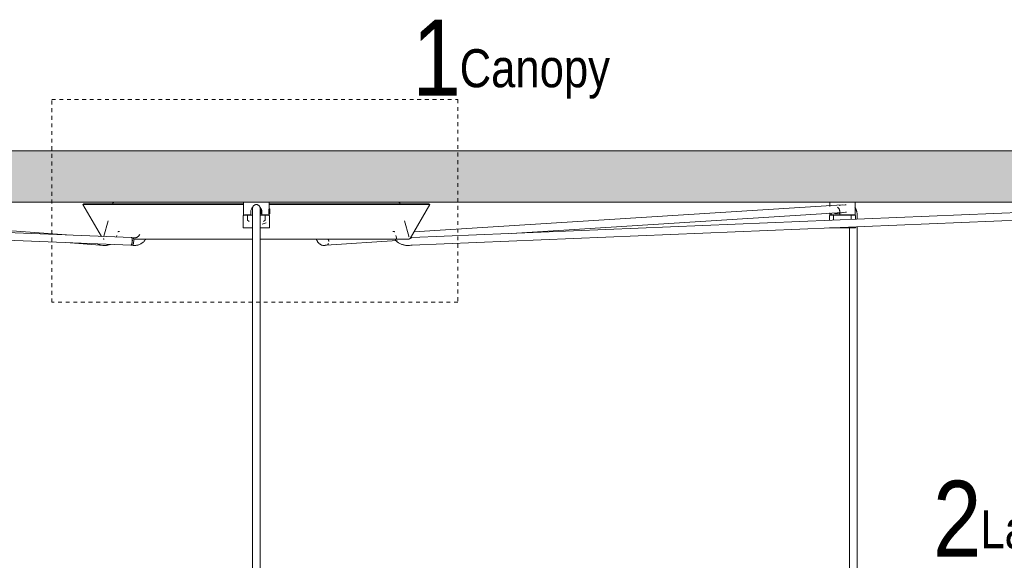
# Model space of a CAD drawing. Header units: millimetres. Extents: x 5395 to 10097, y 458 to 7363.
# Tile 7 of 10: x 6408 to 7183, y 1718 to 2144. Entities that reach past the tile are written whole.
import ezdxf

# ---------------------------------------------------------------- set-up
doc = ezdxf.new("R2010")
doc.units = ezdxf.units.MM
doc.linetypes.add('Dash', pattern=[6, 3, -3])
doc.layers.add('A-ANNO-DIMS', color=7, linetype='Dash', lineweight=9, true_color=0xd2d2d2)
for name, color, linetype, lineweight in [('A-CLNG', 7, 'Continuous', 9), ('E-LITE-EQPM', 7, 'Continuous', 20), ('G-ANNO-TEXT', 7, 'Continuous', 9)]:
    doc.layers.add(name, color=color, linetype=linetype, lineweight=lineweight)
doc.styles.add('Arial Narrow_1', font='ARIALN.TTF', dxfattribs={"height": 60})
doc.styles.add('Arial Narrow_2', font='ARIALN.TTF', dxfattribs={"height": 30})

# ---------------------------------------------------------------- blocks, each defined once
blk = doc.blocks.new('64314-5L   _Suspended_tensor - 64314-47-5L MAMBO Black_rattan pendant lamp ø210-5L-721066-Alzado_PDF')
at = {"layer": 'E-LITE-EQPM', "lineweight": 9}
for p, q in [((6495.75, 1972.23), (5852.86, 1997.7)), ((6444.49, 1974.26), (6131.37, 1997.95)), ((6458.28, 1998.89), (6457.42, 1998.39)), ((6457.42, 1998.39), (6471.99, 1973.17)), ((6457.42, 1998.39), (6584.2, 1998.39)), ((6458.28, 1998.89), (6584.16, 1998.89)), ((6481.1, 1999.42), (6480.96, 1998.89)), ((6482, 2000), (6481.86, 2000)), ((6584.11, 2000), (6584.11, 1990)), ((6584.11, 2000), (6594.11, 2000)), ((6591.11, 1995.21), (6591.11, 1995.21)), ((6591.11, 1994.95), (6591.11, 1986.75)), ((6594.11, 2000), (6604.11, 2000)), ((6597.85, 1994.8), (6597.05, 1994)), ((6597.11, 1995.21), (6597.11, 1995.21)), ((6597.11, 1986.75), (6597.11, 1994.95)), ((6597.85, 1990.8), (6597.85, 1994.8)), ((6604.85, 1994.8), (6603.83, 1994.8)), ((6604.11, 1994.8), (6604.11, 2000)), ((6604.12, 1998.39), (6730.8, 1998.39)), ((6604.13, 1998.89), (6729.94, 1998.89)), ((6604.85, 1994.8), (6604.85, 1990.8)), ((6706.22, 2000), (6706.36, 2000)), ((6707.26, 1998.89), (6707.12, 1999.42)), ((6715.3, 1971.57), (6730.8, 1998.39)), ((7333.84, 1997.63), (6716.5, 1972.23)), ((7055.7, 1997.95), (6718.23, 1976.63)), ((6730.8, 1998.39), (6729.94, 1998.89)), ((7045.88, 2000), (7045.88, 1996.77)), ((7065.89, 1990), (7065.89, 2000)), ((5853.01, 1991.69), (6495.51, 1966.24)), ((6583.82, 1989.27), (6583.82, 1979.77)), ((6589.75, 1990), (6584.79, 1990)), ((6587.18, 1990), (6587.18, 1986)), ((6587.18, 1986), (6588.36, 1985)), ((6591.06, 1989.77), (6589.05, 1989.77)), ((6589.65, 1989.77), (6591.06, 1989.77)), ((6589.75, 1990), (6589.75, 1992.66)), ((6589.75, 1989.74), (6589.75, 1990)), ((6591.11, 1989.48), (6591.11, 1983.84)), ((6597.07, 1991.58), (6597.85, 1990.8)), ((6597.11, 1983.84), (6597.11, 1989.48)), ((6597.56, 1989.77), (6598.56, 1989.77)), ((6599.17, 1989.77), (6597.56, 1989.77)), ((6597.85, 1990.8), (6598.47, 1990.8)), ((6598.47, 1992.66), (6598.47, 1990)), ((6598.47, 1990), (6598.47, 1989.74)), ((6603.45, 1990), (6598.47, 1990)), ((6599.86, 1985), (6601.04, 1986)), ((6601.04, 1986), (6601.04, 1990)), ((6603.61, 1990.8), (6604.85, 1990.8)), ((6604.85, 1993.28), (6603.93, 1993.28)), ((6604.11, 1990), (6604.11, 1990.8)), ((6604.4, 1979.77), (6604.4, 1989.27)), ((6604.85, 1991.52), (6604.85, 1991.82)), ((6716.74, 1966.24), (7334.25, 1991.64)), ((6794.86, 1975.46), (7056.07, 1991.96)), ((7045.59, 1989.27), (7045.59, 1985.77)), ((7045.88, 1991.76), (7045.88, 1990)), ((7046.92, 1990), (7046.29, 1990)), ((7046.92, 1990), (7046.92, 1991.38)), ((7049.13, 1990), (7046.92, 1990)), ((7049.66, 1989.77), (7048.93, 1989.77)), ((7048.95, 1990), (7048.95, 1986)), ((7049.13, 1989.74), (7049.13, 1990)), ((7049.6, 1990.8), (7052.94, 1990.8)), ((7054.52, 1989.77), (7051.65, 1989.77)), ((7053.79, 1992.66), (7053.79, 1990)), ((7065.74, 1990), (7053.79, 1990)), ((7055.76, 1990), (7055.76, 1989.77)), ((7056.01, 1990), (7056.01, 1989.77)), ((7062.64, 1989.73), (7062.64, 1990)), ((7062.82, 1986.48), (7062.82, 1990)), ((7063.66, 1989.77), (7063.44, 1989.77)), ((7066.18, 1986.75), (7066.18, 1989.27)), ((7067.59, 1986.75), (7067.59, 1989.48)), ((6477.36, 1985.46), (6474.08, 1973.22)), ((6583.82, 1979.77), (6591.02, 1979.77)), ((6591.11, 1983.84), (6591.11, 1580)), ((6597.11, 1580), (6597.11, 1983.84)), ((6597.2, 1979.77), (6604.4, 1979.77)), ((6598.65, 1982.73), (6601.89, 1983.84)), ((6714.14, 1973.22), (6710.86, 1985.46)), ((7045.63, 1979.77), (7049.56, 1979.77)), ((7049.56, 1979.77), (7066.18, 1979.77)), ((7061.59, 1979.77), (7061.59, 1679.97)), ((7066.18, 1979.77), (7066.18, 1980.61)), ((7067.59, 1680), (7067.59, 1980.67)), ((6473.87, 1971.07), (6474.16, 1971.07)), ((6484.21, 1973.74), (6483.93, 1972.7)), ((6485.94, 1977.09), (6486.2, 1977.09)), ((6497.05, 1972.11), (6495.92, 1972.22)), ((6497.84, 1971.99), (6496.03, 1972.21)), ((6702.16, 1977.09), (6702.34, 1977.09)), ((6704.72, 1971.07), (6704.01, 1973.74)), ((6716.32, 1972.22), (6715.61, 1972.15)), ((6716.34, 1972.22), (6715.61, 1972.15)), ((6444.14, 1968.27), (6470.96, 1966.24)), ((6470.62, 1966.29), (6471.19, 1966.18)), ((6470.8, 1966.25), (6473.07, 1966.03)), ((6495.31, 1966.26), (6497.13, 1966.04)), ((6495.34, 1966.25), (6496.47, 1966.14)), ((6648.41, 1966.08), (6649.42, 1966.3)), ((6648.56, 1966.16), (6649.28, 1966.27)), ((6649.01, 1966.24), (6704.95, 1969.77)), ((6714.66, 1966.03), (6716.92, 1966.25)), ((6715.86, 1966.14), (6716.93, 1966.25))]:
    blk.add_line(p, q, dxfattribs=at)
at = {"layer": 'E-LITE-EQPM', "lineweight": 9, "flags": 128}
for points in [[(6481.1, 1999.42), (6481.11, 1999.45), (6481.12, 1999.48), (6481.13, 1999.51), (6481.14, 1999.54), (6481.15, 1999.57), (6481.17, 1999.6), (6481.18, 1999.62), (6481.2, 1999.65), (6481.22, 1999.67), (6481.24, 1999.7), (6481.26, 1999.72), (6481.28, 1999.75), (6481.3, 1999.77), (6481.32, 1999.79), (6481.35, 1999.81), (6481.37, 1999.83), (6481.39, 1999.85), (6481.42, 1999.87), (6481.45, 1999.89), (6481.47, 1999.9), (6481.5, 1999.92), (6481.53, 1999.93), (6481.56, 1999.94), (6481.59, 1999.95), (6481.62, 1999.96), (6481.65, 1999.97), (6481.68, 1999.98), (6481.71, 1999.99), (6481.74, 1999.99), (6481.77, 2000), (6481.8, 2000), (6481.83, 2000), (6481.85, 2000)], [(6538.29, 1999.99), (6538.32, 2000), (6538.34, 2000), (6538.36, 2000)], [(6591.11, 1995.21), (6591.11, 1995.33), (6591.12, 1995.45), (6591.13, 1995.57), (6591.15, 1995.69), (6591.17, 1995.81), (6591.2, 1995.93), (6591.23, 1996.04), (6591.26, 1996.16), (6591.3, 1996.27), (6591.35, 1996.38), (6591.39, 1996.49), (6591.45, 1996.6), (6591.51, 1996.7), (6591.57, 1996.81), (6591.63, 1996.91), (6591.7, 1997.01), (6591.78, 1997.1), (6591.85, 1997.19), (6591.93, 1997.28), (6592.02, 1997.37), (6592.11, 1997.45), (6592.2, 1997.53), (6592.29, 1997.6), (6592.39, 1997.67), (6592.49, 1997.74), (6592.59, 1997.8), (6592.7, 1997.86), (6592.8, 1997.91), (6592.91, 1997.96), (6593.02, 1998.01), (6593.13, 1998.05), (6593.25, 1998.09), (6593.36, 1998.12), (6593.48, 1998.15), (6593.6, 1998.17), (6593.72, 1998.19), (6593.84, 1998.2), (6593.96, 1998.21), (6594.08, 1998.21), (6594.11, 1998.21)], [(6591.11, 1995.21), (6591.11, 1995.13), (6591.11, 1995.04), (6591.11, 1994.94), (6591.11, 1994.83), (6591.11, 1994.72), (6591.11, 1994.59), (6591.11, 1994.46), (6591.11, 1994.32), (6591.11, 1994.17), (6591.11, 1994.01), (6591.11, 1993.85), (6591.11, 1993.68), (6591.11, 1993.5), (6591.11, 1993.32), (6591.11, 1993.13), (6591.11, 1992.93), (6591.11, 1992.73), (6591.11, 1992.53), (6591.11, 1992.31), (6591.11, 1992.1), (6591.11, 1991.88), (6591.11, 1991.66), (6591.11, 1991.43), (6591.11, 1991.2), (6591.11, 1990.96), (6591.11, 1990.73), (6591.11, 1990.49), (6591.11, 1990.25), (6591.11, 1990.01), (6591.11, 1989.77), (6591.11, 1989.53), (6591.11, 1989.48)], [(6591.11, 1994.62), (6591.11, 1995.02), (6591.11, 1995.2), (6591.11, 1995.21)], [(6594.11, 1998.21), (6594.23, 1998.21), (6594.35, 1998.2), (6594.47, 1998.19), (6594.59, 1998.18), (6594.71, 1998.15), (6594.82, 1998.13), (6594.94, 1998.1), (6595.05, 1998.06), (6595.17, 1998.02), (6595.28, 1997.98), (6595.39, 1997.93), (6595.49, 1997.88), (6595.6, 1997.82), (6595.7, 1997.76), (6595.8, 1997.69), (6595.9, 1997.62), (6596, 1997.55), (6596.09, 1997.47), (6596.18, 1997.39), (6596.26, 1997.3), (6596.34, 1997.22), (6596.42, 1997.13), (6596.5, 1997.03), (6596.57, 1996.93), (6596.63, 1996.84), (6596.7, 1996.73), (6596.75, 1996.63), (6596.81, 1996.52), (6596.86, 1996.41), (6596.91, 1996.3), (6596.95, 1996.19), (6596.98, 1996.07), (6597.02, 1995.96), (6597.04, 1995.84), (6597.07, 1995.72), (6597.08, 1995.61), (6597.1, 1995.49), (6597.11, 1995.37), (6597.11, 1995.25), (6597.11, 1995.21)], [(6597.11, 1995.21), (6597.11, 1995.11), (6597.11, 1994.78), (6597.11, 1994.62)], [(6597.11, 1989.48), (6597.11, 1989.73), (6597.11, 1989.97), (6597.11, 1990.21), (6597.11, 1990.45), (6597.11, 1990.68), (6597.11, 1990.92), (6597.11, 1991.15), (6597.11, 1991.38), (6597.11, 1991.61), (6597.11, 1991.84), (6597.11, 1992.06), (6597.11, 1992.27), (6597.11, 1992.49), (6597.11, 1992.69), (6597.11, 1992.89), (6597.11, 1993.09), (6597.11, 1993.28), (6597.11, 1993.47), (6597.11, 1993.65), (6597.11, 1993.82), (6597.11, 1993.98), (6597.11, 1994.14), (6597.11, 1994.29), (6597.11, 1994.43), (6597.11, 1994.57), (6597.11, 1994.69), (6597.11, 1994.81), (6597.11, 1994.92), (6597.11, 1995.02), (6597.11, 1995.11), (6597.11, 1995.2), (6597.11, 1995.21)], [(6649.86, 2000), (6649.88, 2000), (6649.9, 2000), (6649.93, 1999.99)], [(6706.36, 2000), (6706.4, 2000), (6706.43, 2000), (6706.46, 1999.99), (6706.49, 1999.99), (6706.52, 1999.98), (6706.55, 1999.98), (6706.58, 1999.97), (6706.61, 1999.96), (6706.64, 1999.95), (6706.67, 1999.94), (6706.7, 1999.93), (6706.73, 1999.91), (6706.75, 1999.9), (6706.78, 1999.88), (6706.81, 1999.86), (6706.83, 1999.85), (6706.86, 1999.83), (6706.88, 1999.81), (6706.9, 1999.79), (6706.92, 1999.76), (6706.95, 1999.74), (6706.97, 1999.72), (6706.99, 1999.69), (6707, 1999.67), (6707.02, 1999.64), (6707.04, 1999.61), (6707.05, 1999.59), (6707.07, 1999.56), (6707.08, 1999.53), (6707.09, 1999.5), (6707.1, 1999.47), (6707.11, 1999.44), (6707.12, 1999.42)], [(7058.74, 1998.12), (7057.97, 1998.1), (7054.43, 1997.75), (7053.22, 1997.58)], [(7065.72, 1995.82), (7065.9, 1995.57), (7066.07, 1995.31), (7066.22, 1995.05), (7066.37, 1994.78), (7066.5, 1994.5), (7066.63, 1994.22), (7066.75, 1993.94), (7066.87, 1993.65), (7066.97, 1993.36), (7067.06, 1993.06), (7067.15, 1992.77), (7067.23, 1992.46), (7067.3, 1992.16), (7067.36, 1991.85), (7067.42, 1991.55), (7067.47, 1991.24), (7067.51, 1990.92), (7067.54, 1990.61), (7067.56, 1990.3), (7067.58, 1989.98), (7067.59, 1989.67), (7067.59, 1989.48)], [(6583.82, 1989.27), (6583.82, 1989.29), (6583.82, 1989.31), (6583.82, 1989.33), (6583.82, 1989.35), (6583.83, 1989.37), (6583.83, 1989.39), (6583.84, 1989.41), (6583.84, 1989.43), (6583.85, 1989.45), (6583.86, 1989.47), (6583.86, 1989.48), (6583.87, 1989.5), (6583.88, 1989.52), (6583.89, 1989.54), (6583.9, 1989.55), (6583.92, 1989.57), (6583.93, 1989.59), (6583.94, 1989.6), (6583.96, 1989.62), (6583.97, 1989.63), (6583.98, 1989.65), (6584, 1989.66), (6584.02, 1989.67), (6584.03, 1989.68), (6584.05, 1989.69), (6584.07, 1989.7), (6584.08, 1989.71), (6584.1, 1989.72), (6584.12, 1989.73), (6584.14, 1989.74), (6584.16, 1989.75), (6584.18, 1989.75), (6584.2, 1989.76), (6584.22, 1989.76), (6584.24, 1989.77), (6584.26, 1989.77), (6584.28, 1989.77), (6584.3, 1989.77), (6584.32, 1989.77), (6584.32, 1989.77)], [(6591.03, 1989.77), (6590.66, 1989.77), (6590.3, 1989.77), (6589.94, 1989.77), (6589.59, 1989.77), (6589.25, 1989.77), (6588.91, 1989.77), (6588.58, 1989.77), (6588.26, 1989.77), (6587.95, 1989.77), (6587.65, 1989.77), (6587.37, 1989.77), (6587.09, 1989.77), (6586.82, 1989.77), (6586.57, 1989.77), (6586.32, 1989.77), (6586.09, 1989.77), (6585.87, 1989.77), (6585.67, 1989.77), (6585.48, 1989.77), (6585.3, 1989.77), (6585.14, 1989.77), (6584.99, 1989.77), (6584.85, 1989.77), (6584.73, 1989.77), (6584.63, 1989.77), (6584.54, 1989.77), (6584.46, 1989.77), (6584.4, 1989.77), (6584.36, 1989.77), (6584.33, 1989.77), (6584.32, 1989.77), (6584.32, 1989.77)], [(6584.32, 1989.77), (6584.33, 1989.77), (6584.35, 1989.77), (6584.39, 1989.77), (6584.45, 1989.77), (6584.52, 1989.77), (6584.6, 1989.77), (6584.7, 1989.77), (6584.82, 1989.77), (6584.95, 1989.77), (6585.09, 1989.77), (6585.25, 1989.77), (6585.43, 1989.77), (6585.61, 1989.77), (6585.82, 1989.77), (6586.03, 1989.77), (6586.26, 1989.77), (6586.5, 1989.77), (6586.75, 1989.77), (6587.01, 1989.77), (6587.29, 1989.77), (6587.47, 1989.77)], [(6589.84, 1989.77), (6590.2, 1989.77), (6590.56, 1989.77), (6590.93, 1989.77), (6591.11, 1989.77)], [(6603.9, 1989.77), (6603.89, 1989.77), (6603.87, 1989.77), (6603.83, 1989.77), (6603.77, 1989.77), (6603.7, 1989.77), (6603.62, 1989.77), (6603.52, 1989.77), (6603.4, 1989.77), (6603.27, 1989.77), (6603.12, 1989.77), (6602.96, 1989.77), (6602.79, 1989.77), (6602.6, 1989.77), (6602.4, 1989.77), (6602.19, 1989.77), (6601.96, 1989.77), (6601.72, 1989.77), (6601.47, 1989.77), (6601.2, 1989.77), (6600.93, 1989.77), (6600.64, 1989.77), (6600.35, 1989.77), (6600.04, 1989.77), (6599.72, 1989.77), (6599.4, 1989.77), (6599.06, 1989.77), (6598.72, 1989.77), (6598.37, 1989.77), (6598.02, 1989.77), (6597.66, 1989.77), (6597.29, 1989.77), (6597.1, 1989.77)], [(6597.19, 1989.77), (6597.56, 1989.77), (6597.92, 1989.77), (6598.28, 1989.77), (6598.47, 1989.77)], [(6600.85, 1989.77), (6601.13, 1989.77), (6601.4, 1989.77), (6601.65, 1989.77), (6601.9, 1989.77), (6602.13, 1989.77), (6602.35, 1989.77), (6602.55, 1989.77), (6602.74, 1989.77), (6602.92, 1989.77), (6603.08, 1989.77), (6603.23, 1989.77), (6603.37, 1989.77), (6603.49, 1989.77), (6603.59, 1989.77), (6603.68, 1989.77), (6603.75, 1989.77), (6603.81, 1989.77), (6603.86, 1989.77), (6603.88, 1989.77), (6603.9, 1989.77), (6603.9, 1989.77)], [(6603.9, 1989.77), (6603.92, 1989.77), (6603.94, 1989.77), (6603.96, 1989.77), (6603.98, 1989.77), (6604, 1989.76), (6604.02, 1989.76), (6604.04, 1989.75), (6604.06, 1989.75), (6604.08, 1989.74), (6604.09, 1989.73), (6604.11, 1989.73), (6604.13, 1989.72), (6604.15, 1989.71), (6604.17, 1989.7), (6604.18, 1989.69), (6604.2, 1989.67), (6604.21, 1989.66), (6604.23, 1989.65), (6604.24, 1989.64), (6604.26, 1989.62), (6604.27, 1989.61), (6604.29, 1989.59), (6604.3, 1989.58), (6604.31, 1989.56), (6604.32, 1989.54), (6604.33, 1989.52), (6604.34, 1989.51), (6604.35, 1989.49), (6604.36, 1989.47), (6604.37, 1989.45), (6604.37, 1989.43), (6604.38, 1989.41), (6604.39, 1989.39), (6604.39, 1989.38), (6604.39, 1989.36), (6604.4, 1989.34), (6604.4, 1989.32), (6604.4, 1989.3), (6604.4, 1989.27), (6604.4, 1989.27)], [(7045.59, 1989.27), (7045.59, 1989.29), (7045.59, 1989.31), (7045.6, 1989.33), (7045.6, 1989.35), (7045.6, 1989.37), (7045.61, 1989.39), (7045.61, 1989.41), (7045.62, 1989.43), (7045.62, 1989.45), (7045.63, 1989.47), (7045.64, 1989.48), (7045.65, 1989.5), (7045.66, 1989.52), (7045.67, 1989.54), (7045.68, 1989.55), (7045.69, 1989.57), (7045.7, 1989.59), (7045.72, 1989.6), (7045.73, 1989.62), (7045.75, 1989.63), (7045.76, 1989.65), (7045.78, 1989.66), (7045.79, 1989.67), (7045.81, 1989.68), (7045.82, 1989.69), (7045.84, 1989.7), (7045.86, 1989.71), (7045.88, 1989.72), (7045.9, 1989.73), (7045.91, 1989.74), (7045.93, 1989.75), (7045.95, 1989.75), (7045.97, 1989.76), (7045.99, 1989.76), (7046.01, 1989.77), (7046.03, 1989.77), (7046.05, 1989.77), (7046.07, 1989.77), (7046.09, 1989.77), (7046.1, 1989.77)], [(7049.87, 1989.77), (7049.57, 1989.77), (7049.27, 1989.77), (7048.99, 1989.77), (7048.72, 1989.77), (7048.46, 1989.77), (7048.21, 1989.77), (7047.97, 1989.77), (7047.75, 1989.77), (7047.54, 1989.77), (7047.34, 1989.77), (7047.16, 1989.77), (7046.99, 1989.77), (7046.83, 1989.77), (7046.69, 1989.77), (7046.56, 1989.77), (7046.45, 1989.77), (7046.35, 1989.77), (7046.27, 1989.77), (7046.21, 1989.77), (7046.16, 1989.77), (7046.12, 1989.77), (7046.1, 1989.77), (7046.1, 1989.77)], [(7046.1, 1989.77), (7046.1, 1989.77), (7046.13, 1989.77), (7046.17, 1989.77), (7046.22, 1989.77), (7046.29, 1989.77), (7046.38, 1989.77), (7046.48, 1989.77), (7046.59, 1989.77), (7046.72, 1989.77), (7046.87, 1989.77), (7047.03, 1989.77), (7047.2, 1989.77), (7047.39, 1989.77), (7047.59, 1989.77), (7047.81, 1989.77), (7048.03, 1989.77), (7048.27, 1989.77), (7048.53, 1989.77), (7048.79, 1989.77), (7049.07, 1989.77)], [(7065.67, 1989.77), (7065.67, 1989.77), (7065.64, 1989.77), (7065.6, 1989.77), (7065.55, 1989.77), (7065.48, 1989.77), (7065.39, 1989.77), (7065.29, 1989.77), (7065.18, 1989.77), (7065.05, 1989.77), (7064.9, 1989.77), (7064.74, 1989.77), (7064.57, 1989.77), (7064.38, 1989.77), (7064.18, 1989.77), (7063.96, 1989.77), (7063.74, 1989.77), (7063.5, 1989.77), (7063.24, 1989.77), (7062.98, 1989.77), (7062.7, 1989.77), (7062.42, 1989.77), (7062.12, 1989.77), (7061.81, 1989.77), (7061.5, 1989.77), (7061.17, 1989.77), (7060.84, 1989.77), (7060.5, 1989.77), (7060.15, 1989.77), (7059.79, 1989.77), (7059.43, 1989.77), (7059.06, 1989.77), (7058.69, 1989.77), (7058.31, 1989.77), (7057.93, 1989.77), (7057.55, 1989.77), (7057.16, 1989.77), (7056.77, 1989.77), (7056.38, 1989.77), (7055.99, 1989.77), (7055.6, 1989.77), (7055.21, 1989.77), (7054.82, 1989.77), (7054.43, 1989.77), (7054.04, 1989.77), (7053.66, 1989.77), (7053.28, 1989.77), (7052.91, 1989.77), (7052.54, 1989.77), (7052.17, 1989.77), (7051.81, 1989.77), (7051.46, 1989.77), (7051.11, 1989.77), (7050.78, 1989.77), (7050.45, 1989.77), (7050.12, 1989.77), (7049.87, 1989.77)], [(7059.15, 1992.14), (7058.36, 1992.11), (7055.2, 1991.8), (7054.13, 1991.65)], [(7062.78, 1989.77), (7063.05, 1989.77), (7063.31, 1989.77)], [(7063.59, 1989.77), (7063.8, 1989.77), (7064.02, 1989.77), (7064.23, 1989.77), (7064.43, 1989.77), (7064.61, 1989.77), (7064.78, 1989.77), (7064.94, 1989.77), (7065.08, 1989.77), (7065.21, 1989.77), (7065.32, 1989.77), (7065.42, 1989.77), (7065.5, 1989.77), (7065.56, 1989.77), (7065.61, 1989.77), (7065.65, 1989.77), (7065.67, 1989.77), (7065.67, 1989.77)], [(7065.67, 1989.77), (7065.69, 1989.77), (7065.71, 1989.77), (7065.73, 1989.77), (7065.75, 1989.77), (7065.77, 1989.76), (7065.79, 1989.76), (7065.81, 1989.75), (7065.83, 1989.75), (7065.85, 1989.74), (7065.87, 1989.73), (7065.89, 1989.73), (7065.91, 1989.72), (7065.92, 1989.71), (7065.94, 1989.7), (7065.96, 1989.69), (7065.97, 1989.67), (7065.99, 1989.66), (7066.01, 1989.65), (7066.02, 1989.64), (7066.04, 1989.62), (7066.05, 1989.61), (7066.06, 1989.59), (7066.07, 1989.58), (7066.09, 1989.56), (7066.1, 1989.54), (7066.11, 1989.52), (7066.12, 1989.51), (7066.13, 1989.49), (7066.14, 1989.47), (7066.14, 1989.45), (7066.15, 1989.43), (7066.16, 1989.41), (7066.16, 1989.39), (7066.17, 1989.38), (7066.17, 1989.36), (7066.17, 1989.34), (7066.18, 1989.32), (7066.18, 1989.3), (7066.18, 1989.27), (7066.18, 1989.27)], [(6473.78, 1971.07), (6473.74, 1971.07), (6473.7, 1971.07), (6473.66, 1971.08), (6473.62, 1971.08), (6473.58, 1971.09), (6473.54, 1971.1), (6473.5, 1971.11), (6473.46, 1971.12), (6473.42, 1971.13), (6473.39, 1971.15)], [(6473.61, 1972.86), (6473.63, 1972.86), (6473.65, 1972.86), (6473.66, 1972.86), (6473.68, 1972.86), (6473.7, 1972.87), (6473.72, 1972.87), (6473.74, 1972.87), (6473.76, 1972.88), (6473.78, 1972.89), (6473.8, 1972.89), (6473.81, 1972.9)], [(6473.93, 1971.07), (6473.78, 1971.07), (6473.78, 1971.07)], [(6474.03, 1973.1), (6474.04, 1973.11), (6474.05, 1973.13), (6474.05, 1973.15), (6474.06, 1973.17), (6474.07, 1973.19), (6474.07, 1973.2), (6474.08, 1973.22)], [(6485.09, 1976.71), (6485.11, 1976.74), (6485.14, 1976.77), (6485.17, 1976.8), (6485.19, 1976.83), (6485.22, 1976.86), (6485.25, 1976.88), (6485.28, 1976.9), (6485.32, 1976.93), (6485.35, 1976.95), (6485.38, 1976.97), (6485.42, 1976.98), (6485.45, 1977), (6485.49, 1977.02), (6485.52, 1977.03), (6485.56, 1977.04), (6485.6, 1977.05), (6485.64, 1977.06), (6485.67, 1977.07), (6485.71, 1977.08), (6485.75, 1977.08), (6485.79, 1977.09), (6485.83, 1977.09)], [(6486.41, 1977.09), (6486.06, 1977.09), (6485.88, 1977.09)], [(6497.59, 1971.07), (6500.54, 1971.07), (6503.64, 1971.07), (6506.89, 1971.07), (6510.27, 1971.07), (6513.79, 1971.07), (6517.44, 1971.07), (6521.21, 1971.07), (6525.1, 1971.07), (6529.09, 1971.07), (6533.19, 1971.07), (6537.39, 1971.07), (6541.68, 1971.07), (6546.05, 1971.07), (6550.51, 1971.07), (6555.03, 1971.07), (6559.61, 1971.07), (6564.25, 1971.07), (6568.93, 1971.07), (6573.66, 1971.07), (6578.41, 1971.07), (6583.2, 1971.07), (6588, 1971.07), (6591.11, 1971.07)], [(6498.27, 1971.97), (6498.09, 1971.97), (6497.91, 1971.99), (6497.84, 1971.99)], [(6502.22, 1974.49), (6502.06, 1974.26), (6501.9, 1974.03), (6501.73, 1973.82), (6501.56, 1973.62), (6501.39, 1973.44), (6501.21, 1973.26), (6501.03, 1973.1), (6500.85, 1972.94), (6500.66, 1972.8), (6500.48, 1972.67), (6500.29, 1972.56), (6500.1, 1972.45), (6499.92, 1972.36), (6499.73, 1972.27), (6499.55, 1972.2), (6499.36, 1972.14), (6499.18, 1972.08), (6498.99, 1972.04), (6498.81, 1972.01), (6498.63, 1971.99), (6498.44, 1971.97), (6498.27, 1971.97)], [(6498.27, 1965.97), (6498.76, 1965.98), (6499.25, 1966.02), (6499.74, 1966.08), (6500.22, 1966.17), (6500.7, 1966.28), (6501.17, 1966.42), (6501.63, 1966.57), (6502.09, 1966.75), (6502.54, 1966.96), (6502.98, 1967.18), (6503.4, 1967.43), (6503.82, 1967.69), (6504.22, 1967.97), (6504.62, 1968.28), (6505, 1968.59), (6505.36, 1968.93), (6505.72, 1969.28), (6506.06, 1969.65), (6506.38, 1970.03), (6506.69, 1970.42), (6506.99, 1970.83), (6507.16, 1971.08)], [(6597.11, 1971.07), (6598.92, 1971.07), (6603.73, 1971.07), (6608.51, 1971.07), (6613.28, 1971.07), (6618.02, 1971.07), (6622.71, 1971.07), (6627.36, 1971.07), (6631.96, 1971.07), (6636.5, 1971.07), (6640.97, 1971.07), (6645.36, 1971.07), (6649.68, 1971.07), (6653.9, 1971.07), (6658.03, 1971.07), (6662.05, 1971.07), (6665.97, 1971.07), (6669.77, 1971.07), (6673.46, 1971.07), (6677.01, 1971.07), (6680.43, 1971.07), (6683.71, 1971.07), (6686.86, 1971.07), (6689.85, 1971.07), (6692.69, 1971.07), (6695.37, 1971.07), (6697.89, 1971.07), (6700.24, 1971.07), (6702.42, 1971.07), (6704.43, 1971.07), (6706.27, 1971.07), (6707.92, 1971.07), (6709.39, 1971.07), (6710.68, 1971.07), (6711.78, 1971.07), (6712.69, 1971.07), (6713.42, 1971.07), (6713.95, 1971.07), (6714.29, 1971.07), (6714.44, 1971.07), (6714.44, 1971.07)], [(6647.34, 1965.97), (6646.88, 1965.99), (6646.42, 1966.05), (6645.98, 1966.16), (6645.55, 1966.3), (6645.14, 1966.47), (6644.76, 1966.67), (6644.39, 1966.89), (6644.05, 1967.13), (6643.73, 1967.39), (6643.43, 1967.67), (6643.15, 1967.96), (6642.88, 1968.27), (6642.63, 1968.58), (6642.39, 1968.91), (6642.17, 1969.24), (6641.96, 1969.59), (6641.76, 1969.95), (6641.57, 1970.31), (6641.39, 1970.69), (6641.23, 1971.07)], [(6702.27, 1977.09), (6702.02, 1977.09), (6701.77, 1977.09)], [(6702.4, 1977.09), (6702.44, 1977.09), (6702.48, 1977.08), (6702.52, 1977.08), (6702.55, 1977.07), (6702.59, 1977.06), (6702.63, 1977.05), (6702.67, 1977.04), (6702.7, 1977.03), (6702.74, 1977.01), (6702.78, 1977), (6702.81, 1976.98), (6702.85, 1976.96), (6702.88, 1976.94), (6702.91, 1976.92), (6702.94, 1976.9), (6702.97, 1976.87), (6703, 1976.85), (6703.03, 1976.82), (6703.06, 1976.79), (6703.09, 1976.77), (6703.11, 1976.74), (6703.14, 1976.71)], [(6703.01, 1970.97), (6703.37, 1970.55), (6703.73, 1970.15), (6704.12, 1969.76), (6704.51, 1969.39), (6704.93, 1969.04), (6705.35, 1968.7), (6705.79, 1968.38), (6706.24, 1968.07), (6706.71, 1967.79), (6707.18, 1967.52), (6707.66, 1967.28), (6708.16, 1967.05), (6708.66, 1966.85), (6709.17, 1966.66), (6709.69, 1966.5), (6710.21, 1966.36), (6710.74, 1966.24), (6711.27, 1966.14), (6711.81, 1966.07), (6712.35, 1966.01), (6712.89, 1965.98), (6713.4, 1965.97)], [(6714.44, 1971.07), (6714.35, 1971.07), (6714.06, 1971.07), (6713.58, 1971.07), (6712.91, 1971.07), (6712.04, 1971.07), (6710.99, 1971.07), (6709.76, 1971.07), (6708.33, 1971.07), (6707.63, 1971.07)], [(6714.14, 1973.22), (6714.15, 1973.2), (6714.15, 1973.18), (6714.16, 1973.16), (6714.17, 1973.14), (6714.17, 1973.13), (6714.18, 1973.11), (6714.19, 1973.09), (6714.2, 1973.08), (6714.21, 1973.06), (6714.23, 1973.04), (6714.24, 1973.03), (6714.25, 1973.01), (6714.27, 1973), (6714.28, 1972.99), (6714.29, 1972.97), (6714.31, 1972.96), (6714.32, 1972.95), (6714.34, 1972.94), (6714.36, 1972.93), (6714.37, 1972.92), (6714.39, 1972.91), (6714.41, 1972.9), (6714.43, 1972.89), (6714.44, 1972.88), (6714.46, 1972.88), (6714.48, 1972.87), (6714.5, 1972.87), (6714.52, 1972.86), (6714.54, 1972.86), (6714.56, 1972.86), (6714.58, 1972.86), (6714.6, 1972.86), (6714.61, 1972.86)], [(6715.3, 1971.57), (6715.28, 1971.53), (6715.26, 1971.5), (6715.24, 1971.47), (6715.21, 1971.44), (6715.19, 1971.4), (6715.16, 1971.38), (6715.13, 1971.35), (6715.1, 1971.32), (6715.07, 1971.29), (6715.04, 1971.27), (6715.01, 1971.25), (6714.98, 1971.22), (6714.94, 1971.2), (6714.91, 1971.18), (6714.87, 1971.17), (6714.84, 1971.15), (6714.8, 1971.14), (6714.76, 1971.12), (6714.72, 1971.11), (6714.69, 1971.1), (6714.65, 1971.09), (6714.61, 1971.08), (6714.57, 1971.08), (6714.53, 1971.07), (6714.49, 1971.07), (6714.45, 1971.07), (6714.44, 1971.07)], [(6473.07, 1966.03), (6473.61, 1965.99), (6474.15, 1965.97), (6474.34, 1965.97)], [(6474.34, 1965.97), (6474.88, 1965.98), (6475.42, 1966.01), (6475.96, 1966.07), (6476.5, 1966.15), (6477.03, 1966.25), (6477.56, 1966.37), (6478.09, 1966.51), (6478.61, 1966.68), (6479.12, 1966.86)], [(6497.13, 1966.04), (6497.62, 1965.99), (6498.11, 1965.97), (6498.27, 1965.97)], [(6647.34, 1965.97), (6647.8, 1965.99), (6648.26, 1966.05), (6648.41, 1966.08)], [(6713.4, 1965.97), (6713.94, 1965.98), (6714.48, 1966.01), (6714.66, 1966.03)]]:
    blk.add_lwpolyline(points, dxfattribs=at)
at = {"layer": 'E-LITE-EQPM', "lineweight": 9}
for centre, major_axis, ratio, start_param, end_param in [((6594.11, 1994.95), (-3, 0), 0.999241, 6.161359, 6.283185), ((6594.11, 1994.62), (-3, 0), 0.99562, 6.168765, 6.256783), ((6594.11, 1994.95), (-3, 0), 0.999241, 0.000002, 0.087701), ((6594.11, 1994.95), (-3, 0), 0.999241, 3.141595, 3.264525), ((6594.11, 1994.62), (-3, 0), 0.99562, 3.167996, 3.256014), ((6594.11, 1994.95), (-3, 0), 0.999241, 3.053896, 3.141593), ((7052.45, 1992.8), (0, 2), 0.614212, 2.176993, 3.141593), ((7052.94, 1992.8), (0, 2), 0.614212, 2.413058, 3.141593), ((7052.94, 1992.8), (0, 2), 0.614212, 3.141593, 3.941611), ((7053.67, 1994.62), (-0.45, 2.97), 0.785685, 2.760248, 2.999262), ((6495.63, 1969.23), (0.12, 3), 0.244886, 4.461244, 6.292885), ((6495.63, 1969.23), (0.29, 2.99), 0.243993, 4.212418, 6.306813), ((6495.67, 1969.23), (0.36, 2.98), 0.622311, 5.83431, 6.283185), ((6496.76, 1969.13), (0.29, 2.99), 0.243993, 3.443309, 6.306813), ((6648.82, 1969.23), (-0.45, 2.97), 0.785685, 5.116443, 5.26156), ((6648.82, 1969.23), (-0.19, 2.99), 0.788548, 5.186206, 5.328502), ((6648.82, 1969.23), (-0.45, 2.97), 0.785685, 4.855667, 5.096278), ((6648.82, 1969.23), (-0.19, 2.99), 0.788548, 4.924407, 5.167816), ((6716.62, 1969.23), (-0.12, 3), 0.398615, 0.28737, 0.507201), ((6716.62, 1969.23), (-0.31, 2.98), 0.397151, 6.242538, 6.504338), ((6716.62, 1969.23), (-0.12, 3), 0.398615, 6.266787, 6.528587), ((6471.19, 1969.23), (0.23, 2.99), 0.871428, 2.422009, 3.020213), ((6471.76, 1969.13), (0.57, 2.95), 0.868205, 2.414447, 3.306641), ((6471.08, 1969.23), (0.29, 2.99), 0.218795, 2.377252, 2.639051), ((6471.08, 1969.23), (0.29, 2.99), 0.218795, 2.90085, 3.16265), ((6471.76, 1969.13), (0.57, 2.95), 0.868205, 3.306641, 3.40746), ((6495.67, 1969.23), (0.36, 2.98), 0.622311, 3.141593, 3.216316), ((6495.63, 1969.23), (0.29, 2.99), 0.243993, 3.16522, 3.416643), ((6495.67, 1969.23), (0.36, 2.98), 0.622311, 3.216316, 3.412539), ((6495.63, 1969.23), (0.12, 3), 0.244886, 3.151292, 3.40348), ((6495.63, 1969.23), (0.29, 2.99), 0.243993, 3.42702, 3.685521), ((6495.63, 1969.23), (0.12, 3), 0.244886, 3.413092, 3.671611), ((6495.63, 1969.23), (0.29, 2.99), 0.243993, 3.688819, 3.948921), ((6495.63, 1969.23), (0.12, 3), 0.244886, 3.674891, 3.934964), ((6495.63, 1969.23), (0.29, 2.99), 0.243993, 3.950619, 4.211497), ((6495.63, 1969.23), (0.12, 3), 0.244886, 3.93669, 4.197541), ((6495.63, 1969.23), (0.12, 3), 0.244886, 4.19849, 4.460289), ((6496.76, 1969.13), (0.29, 2.99), 0.243993, 3.141593, 3.16522), ((6496.76, 1969.13), (0.29, 2.99), 0.243993, 3.16522, 3.42702), ((6495.67, 1969.23), (0.36, 2.98), 0.622311, 4.787112, 5.011949), ((6648.82, 1969.23), (-0.45, 2.97), 0.785685, 3.545646, 3.782751), ((6648.82, 1969.23), (-0.45, 2.97), 0.785685, 3.807446, 3.984778), ((6648.82, 1969.23), (-0.19, 2.99), 0.788548, 4.662607, 4.904079), ((6716.62, 1969.23), (-0.12, 3), 0.398615, 2.970053, 3.125195), ((6716.62, 1969.23), (-0.31, 2.98), 0.397151, 2.938399, 3.100946)]:
    blk.add_ellipse(centre, major_axis=major_axis, ratio=ratio, start_param=start_param, end_param=end_param, dxfattribs=at)
for points, knots in [([(6589.75, 1992.66), (6589.75, 1993), (6589.83, 1993.65), (6590.24, 1994.81), (6590.78, 1995.53), (6591.2, 1995.91)], [0, 0, 0, 0, 0.1428571, 0.2857143, 0.5355581, 0.5355581, 0.5355581, 0.5355581]), ([(6594.11, 1998.21), (6593.58, 1998.21), (6592.53, 1997.92), (6591.51, 1996.89), (6591.09, 1995.73), (6591.09, 1995.03), (6591.16, 1994.69)], [-1, -1, -1, -1, -0.8333333, -0.6666667, -0.5555556, -0.4444444, -0.4444444, -0.4444444, -0.4444444]), ([(6594.11, 1998.21), (6594.46, 1998.21), (6595.16, 1998.08), (6596.09, 1997.55), (6596.77, 1996.73), (6597.08, 1995.86), (6597.12, 1995.16), (6597.09, 1994.82), (6597.06, 1994.69)], [0, 0, 0, 0, 0.1111111, 0.2222222, 0.3333333, 0.4444444, 0.5138889, 0.5545063, 0.5545063, 0.5545063, 0.5545063]), ([(6597.02, 1995.91), (6597.2, 1995.74), (6597.53, 1995.39), (6597.87, 1994.89), (6598.09, 1994.46), (6598.22, 1994.11), (6598.33, 1993.76), (6598.43, 1993.28), (6598.47, 1992.91), (6598.47, 1992.66)], [0.4645965, 0.4645965, 0.4645965, 0.4645965, 0.5714286, 0.6785714, 0.7321429, 0.7857143, 0.8392857, 0.8928571, 1, 1, 1, 1]), ([(7051.93, 1996.22), (7052.24, 1995.98), (7052.71, 1995.53), (7053.16, 1994.89), (7053.38, 1994.46), (7053.53, 1994.11), (7053.65, 1993.76), (7053.76, 1993.28), (7053.79, 1992.91), (7053.79, 1992.66)], [0.3904738, 0.3904738, 0.3904738, 0.3904738, 0.5714286, 0.6785714, 0.7321429, 0.7857143, 0.8392857, 0.8928571, 1, 1, 1, 1]), ([(6604.11, 1990.83), (6604.11, 1990.84), (6604.1, 1990.88), (6604.07, 1991.02), (6604.03, 1991.26), (6603.99, 1991.57), (6603.93, 1992.08), (6603.91, 1992.5), (6603.91, 1992.8)], [0.5486111, 0.5486111, 0.5486111, 0.5486111, 0.5833333, 0.6527778, 0.7222222, 0.7916667, 0.8611111, 1, 1, 1, 1])]:
    blk.add_open_spline(points, degree=3, knots=knots, dxfattribs=at)
blk.add_open_spline([(6603.91, 1992.8), (6603.91, 1992.92), (6603.92, 1993.16), (6603.93, 1993.49), (6603.96, 1993.81), (6603.99, 1994.09), (6604.03, 1994.34), (6604.06, 1994.54), (6604.09, 1994.69), (6604.1, 1994.75), (6604.11, 1994.77)], degree=3, dxfattribs=at)

msp = doc.modelspace()

# ---------------------------------------------------------------- hatches: boundary and pattern name
at = {"layer": 'A-CLNG', "true_color": 0xe8e8e8}
msp.add_hatch(color=254, dxfattribs=at).paths.add_polyline_path([(6595.84, 2000), (7794.95, 2000), (7794.95, 2040.5), (5394.95, 2040.5), (5394.95, 2000), (6595.53, 2000)], flags=0)

# ---------------------------------------------------------------- linework, layer by layer
at = {"layer": 'A-ANNO-DIMS'}
for p, q in [((6432.93, 2081.16), (6752.93, 2081.16)), ((6432.93, 1921.16), (6432.93, 2081.16)), ((6752.93, 2081.16), (6752.93, 1921.16)), ((6752.93, 1921.16), (6432.93, 1921.16))]:
    msp.add_line(p, q, dxfattribs=at)
at = {"layer": 'A-CLNG'}
for p, q in [((5394.95, 2040.5), (7794.95, 2040.5)), ((6584.11, 2000), (5856.02, 2000)), ((7331.83, 2000), (6604.11, 2000))]:
    msp.add_line(p, q, dxfattribs=at)

# ---------------------------------------------------------------- block references
at = {"layer": 'E-LITE-EQPM', "lineweight": 9}
msp.add_blockref('64314-5L   _Suspended_tensor - 64314-47-5L MAMBO Black_rattan pendant lamp ø210-5L-721066-Alzado_PDF', (0, 0), dxfattribs=at)

# ---------------------------------------------------------------- texts
at = {"layer": 'G-ANNO-TEXT', "char_height": 60, "width": 46.8987, "attachment_point": 1, "style": 'Arial Narrow_1'}
for s, insert in [('1', (6716.96, 2144.02)), ('2', (7127.24, 1780.45))]:
    msp.add_mtext(s, dxfattribs=dict(at, insert=insert))
at = {"layer": 'G-ANNO-TEXT', "color": 251, "true_color": 0x5b5b5b, "char_height": 30, "attachment_point": 1, "style": 'Arial Narrow_2'}
for s, insert, width in [('Canopy', (6754.31, 2120.74), 147.9113), ('Lamp Holder E27', (7164.58, 1757.17), 334.3037)]:
    msp.add_mtext(s, dxfattribs=dict(at, insert=insert, width=width))

doc.saveas('drawing.dxf')
